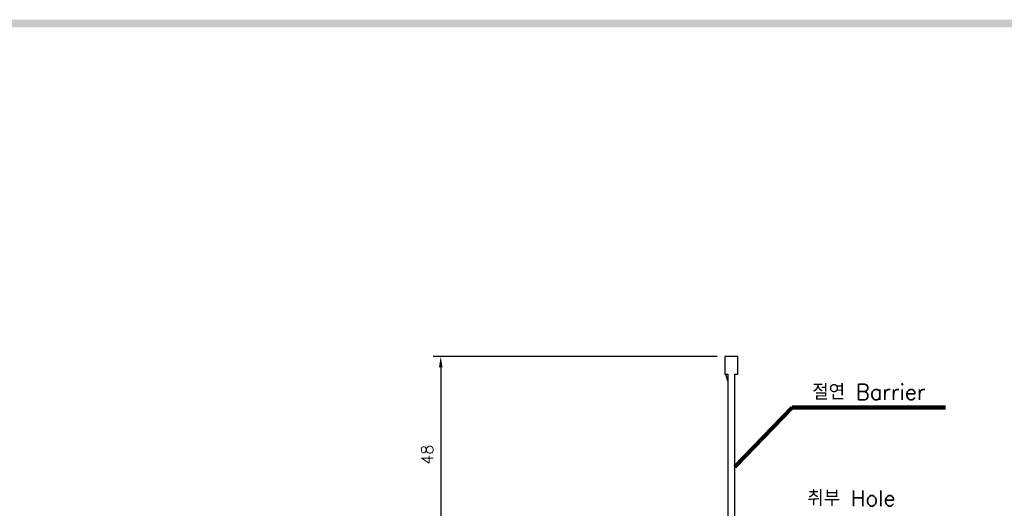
# Model space of a CAD drawing. Extents: x 2148 to 5251, y -907 to 1567.
# Tile 7 of 19: x 3863 to 4116, y 1434 to 1560. Entities that reach past the tile are written whole.
import ezdxf

# ---------------------------------------------------------------- set-up
doc = ezdxf.new("R2010")
doc.units = 0
doc.header["$LTSCALE"] = 3
doc.header["$MEASUREMENT"] = 0
doc.layers.get('0').update_dxf_attribs({"linetype": 'CONTINUOUS'})
doc.layers.get('Defpoints').update_dxf_attribs({"linetype": 'CONTINUOUS'})
doc.layers.add('di', color=3, linetype='CONTINUOUS')
doc.layers.add('dwg', color=7, linetype='CONTINUOUS')
doc.styles.add('KIM', font='ROMANS.shx', dxfattribs={"height": 5, "bigfont": 'GSG1.shx'})
doc.styles.get("Standard").update_dxf_attribs({"font": 'romans.shx', "height": 3, "bigfont": 'ghs.shx'})
doc.dimstyles.get("Standard").update_dxf_attribs({"dimtxt": 0.18, "dimasz": 0.18, "dimexe": 0.18, "dimexo": 0.0625, "dimgap": 0.09, "dimtad": 0, "dimtih": 1, "dimtoh": 1, "dimdec": 4, "dimzin": 0, "dimdsep": 46, "dimtxsty": 'Standard', "dimcen": 0.09, "dimadec": 0, "dimazin": 0, "dimtfac": 1, "dimtdec": 4, "dimtofl": 0, "dimtmove": 0, "dimatfit": 3, "dimfxl": 0, "dimtolj": 1, "dimtzin": 0, "dimarcsym": 0})
doc.dimstyles.new('STANDARD$0', dxfattribs={"dimtxt": 5, "dimasz": 5, "dimexe": 1, "dimexo": 2, "dimgap": 2, "dimtad": 1, "dimdec": 4, "dimzin": 12, "dimdsep": 46, "dimtxsty": 'KIM', "dimcen": -1, "dimdle": 0.1, "dimadec": 0, "dimazin": 0, "dimtfac": 1, "dimtdec": 4, "dimtmove": 0, "dimatfit": 3, "dimfxl": 0, "dimtolj": 1, "dimtzin": 0, "dimarcsym": 0})

# ---------------------------------------------------------------- blocks, each defined once
blk = doc.blocks.new('12323')
for p, q in [((3740.7, 1408.13), (3738.5, 1408.13)), ((3738.5, 1408.13), (3738.5, 1404.73)), ((3743, 1408.13), (3738.5, 1408.13)), ((3743, 1407.33), (3743, 1408.13)), ((3790.8, 1407.33), (3743, 1407.33)), ((3792.3, 1407.98), (3790.8, 1407.33)), ((3792.9, 1407.98), (3792.3, 1407.98)), ((3792.9, 1404.88), (3792.9, 1407.98)), ((3738.5, 1404.73), (3740.7, 1404.73)), ((3738.5, 1404.73), (3743, 1404.73)), ((3743, 1405.53), (3790.8, 1405.53)), ((3743, 1405.53), (3790.8, 1405.53)), ((3743, 1404.73), (3743, 1405.53)), ((3743.65, 1405.18), (3743, 1404.98)), ((3744.85, 1405.53), (3743.65, 1405.18)), ((3790.8, 1405.53), (3792.3, 1404.88)), ((3792.3, 1404.88), (3792.9, 1404.88))]:
    blk.add_line(p, q)
blk = doc.blocks.new('*D84')
at = {"layer": 'Defpoints', "color": 0}
for p in [(4044.31, 1472.93), (3971.08, 1423.23), (4022.61, 1423.23)]:
    blk.add_point(p, dxfattribs=at)
at = {"layer": 'di'}
for p, q in [((4042.31, 1472.93), (3969.08, 1472.93)), ((3971.08, 1470.13), (3971.08, 1426.03)), ((4020.61, 1423.23), (3969.08, 1423.23))]:
    blk.add_line(p, q, dxfattribs=at)
for points in [[(3970.61, 1470.13), (3971.55, 1470.13), (3971.08, 1472.93)], [(3970.61, 1426.03), (3971.55, 1426.03), (3971.08, 1423.23)]]:
    blk.add_solid(points, dxfattribs=at)
at = {"layer": 'di', "insert": (3967.58, 1447.63), "char_height": 3, "attachment_point": 5, "rotation": 90}
blk.add_mtext('\\A1;48', dxfattribs=at)

msp = doc.modelspace()

# ---------------------------------------------------------------- linework, layer by layer
at = {"layer": 'dwg'}
msp.add_trace([(3611.63308, 1559.70121), (3613.63308, 1557.70121), (5243.63308, 1559.70121), (5241.63308, 1557.70121)], dxfattribs=at)

# ---------------------------------------------------------------- block references
at = {"layer": 'di', "rotation": 270}
msp.add_blockref('12323', (2639.58824, 5211.42423), dxfattribs=at)

# ---------------------------------------------------------------- texts
at = {"layer": 'di', "char_height": 4, "attachment_point": 7}
for s, insert in [('절연 Barrier', (4066.87623, 1461.81407)), ('취부 Hole', (4065.60882, 1434.44378))]:
    msp.add_mtext(s, dxfattribs=dict(at, insert=insert))

# ---------------------------------------------------------------- dimensions: what is measured, and where the dimension line sits
at = {"layer": 'di'}
dim = msp.add_linear_dim(base=(3971.07899, 1423.22573), p1=(4044.31358, 1472.92573), p2=(4022.61358, 1423.22573), angle=90, text='48', dimstyle='STANDARD$0', override={"dimtxt": 3, "dimasz": 2.8, "dimexe": 2, "dimdec": 2, "dimzin": 8, "dimtxsty": 'Standard', "dimcen": 0, "dimclrd": 256, "dimclre": 256, "dimclrt": 256, "dimadec": 2, "dimazin": 2, "dimtfac": 0.6, "dimtdec": 2, "dimtzin": 8, "dimlwd": 65535, "dimlwe": 65535, "dimarcsym": 1}, dxfattribs=at)
dim.commit()
dim.dimension.update_dxf_attribs({"geometry": '*D84', "text_midpoint": (3971.07899, 1447.62573), "dimtype": 160})

# ---------------------------------------------------------------- leaders
at = {"layer": 'di', "annotation_type": 0, "has_hookline": 1, "hookline_direction": 0, "text_width": 34.3873}
msp.add_leader([(4046.91358, 1444.52573), (4061.67623, 1459.81407), (4064.87623, 1459.81407)], dimstyle='Standard', override={"dimtxt": 4, "dimasz": 3.2, "dimexe": 2, "dimexo": 2, "dimgap": 2, "dimtad": 1, "dimtih": 0, "dimtoh": 0, "dimdec": 2, "dimzin": 8, "dimcen": 0, "dimclrd": 256, "dimclre": 256, "dimclrt": 256, "dimadec": 2, "dimazin": 2, "dimtfac": 0.6, "dimtdec": 2, "dimtofl": 1, "dimtzin": 8, "dimlwd": 65535, "dimlwe": 65535, "dimarcsym": 1}, dxfattribs=at)

doc.saveas('drawing.dxf')
